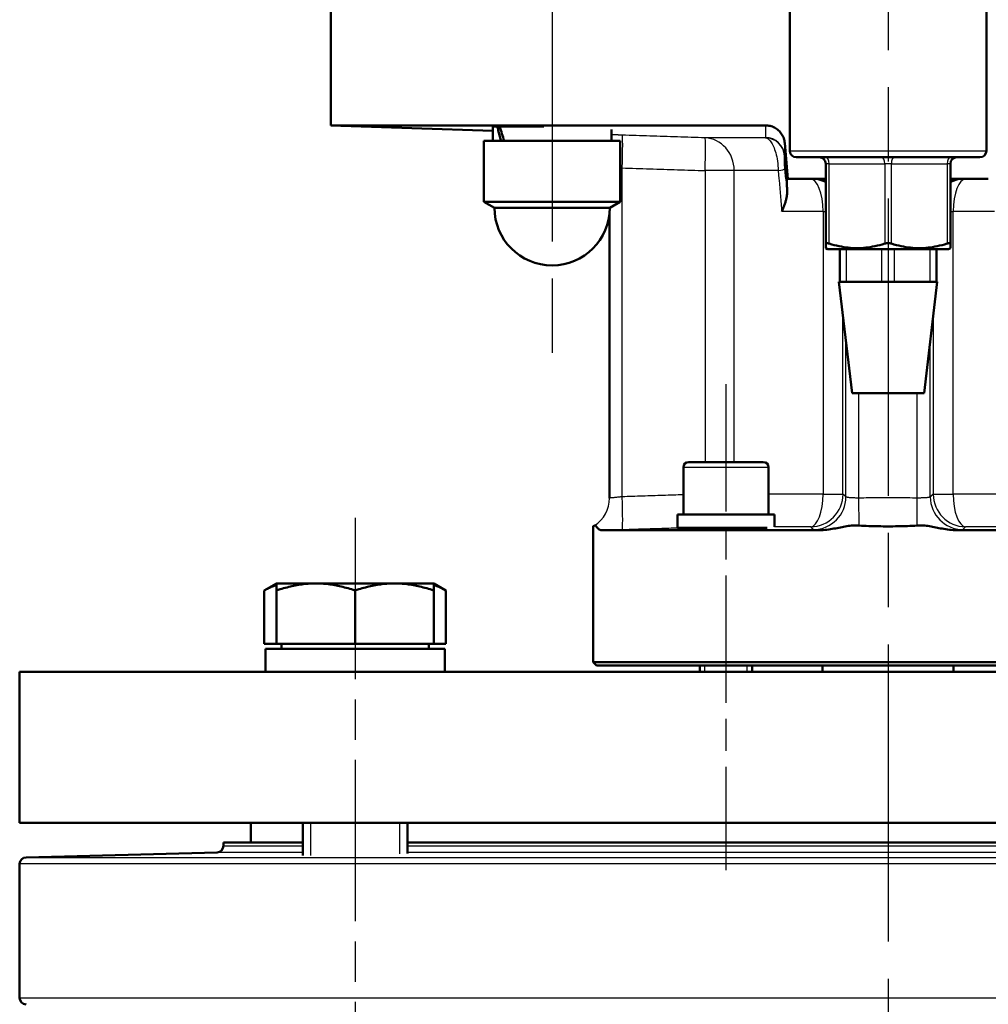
# Model space of a CAD drawing. Header units: millimetres. Extents: x 153 to 1407, y 510 to 1985.
# Tile 12 of 15: x 1112 to 1260, y 1520 to 1671. Entities that reach past the tile are written whole.
import ezdxf

# ---------------------------------------------------------------- set-up
doc = ezdxf.new("R2010")
doc.units = ezdxf.units.MM
doc.header["$LTSCALE"] = 8
doc.linetypes.add('CHAIN', pattern=[0.3543, 0.2362, -0.0295, 0.0591, -0.0295])
for name, color, linetype, lineweight in [('Gewinde(DIN)', 3, 'Continuous', 25), ('Mittellinie(DIN)', 4, 'CHAIN', 25), ('Mittelpunktmarkierung(DIN)', 4, 'CHAIN', 25), ('Sichtbare Kanten(DIN)', 7, 'Continuous', 50), ('Sichtbare tangentiale Kanten(DIN)', 3, 'Continuous', 25)]:
    doc.layers.add(name, color=color, linetype=linetype, lineweight=lineweight)

msp = doc.modelspace()

# ---------------------------------------------------------------- linework, layer by layer
at = {"layer": 'Gewinde(DIN)'}
for p, q in [((1216.84, 1572.08), (1216.84, 1571.08)), ((1223.35, 1571.08), (1223.35, 1572.08)), ((1156.73, 1548.08), (1156.73, 1543.07)), ((1170.32, 1543.32), (1170.32, 1548.08))]:
    msp.add_line(p, q, dxfattribs=at)
at = {"layer": 'Mittellinie(DIN)', "linetype": 'CHAIN', "ltscale": 23.990969}
msp.add_line((1193.58, 1886.08), (1193.58, 1618.08), dxfattribs=at)
at = {"layer": 'Mittellinie(DIN)', "linetype": 'CHAIN', "ltscale": 10.297069}
msp.add_line((1220.1, 1614.98), (1220.1, 1540.84), dxfattribs=at)
at = {"layer": 'Mittellinie(DIN)', "linetype": 'CHAIN', "ltscale": 13.025057}
msp.add_line((1163.53, 1594.58), (1163.53, 1500.8), dxfattribs=at)
at = {"layer": 'Mittelpunktmarkierung(DIN)', "linetype": 'CHAIN', "ltscale": 23.990969}
msp.add_line((1244.84, 1983.27), (1244.84, 1214.08), dxfattribs=at)
at = {"layer": 'Sichtbare Kanten(DIN)'}
for p, q in [((1159.84, 1673.58), (1159.84, 1654.45)), ((1229.84, 1650.58), (1229.84, 1673.58)), ((1259.84, 1650.58), (1259.84, 1673.58)), ((1159.84, 1654.45), (1226.12, 1654.45)), ((1184.53, 1653.59), (1159.84, 1654.45)), ((1184.53, 1652.08), (1184.53, 1654.25)), ((1184.62, 1654.28), (1185.22, 1654.28)), ((1185.22, 1654.28), (1185.6, 1654.28)), ((1185.6, 1654.28), (1192.33, 1654.28)), ((1202.63, 1652.08), (1202.63, 1653.8)), ((1203.98, 1652.08), (1183.18, 1652.08)), ((1183.18, 1652.08), (1183.18, 1642.8)), ((1203.98, 1652.08), (1203.98, 1642.8)), ((1229.56, 1646.3), (1229.08, 1651.73)), ((1258.84, 1649.58), (1230.84, 1649.58)), ((1235.34, 1648.58), (1235.34, 1636.42)), ((1254.34, 1636.42), (1254.34, 1648.58)), ((1229.39, 1646.3), (1229.56, 1646.3)), ((1229.56, 1646.3), (1235.34, 1646.3)), ((1254.34, 1646.3), (1260.13, 1646.3)), ((1203.98, 1642.8), (1183.18, 1642.8)), ((1184.78, 1641.88), (1183.18, 1642.8)), ((1184.78, 1641.88), (1202.38, 1641.88)), ((1202.38, 1641.88), (1203.98, 1642.8)), ((1202.34, 1597.6), (1202.34, 1641.09)), ((1235.34, 1635.73), (1235.34, 1636.42)), ((1235.61, 1635.58), (1235.34, 1635.73)), ((1254.08, 1635.58), (1254.34, 1635.73)), ((1254.34, 1636.42), (1254.34, 1635.73)), ((1235.61, 1635.58), (1254.08, 1635.58)), ((1237.48, 1635.58), (1237.48, 1630.58)), ((1252.21, 1630.58), (1252.21, 1635.58)), ((1237.34, 1630.58), (1237.48, 1630.58)), ((1239.34, 1613.58), (1237.34, 1630.58)), ((1238.48, 1630.58), (1237.48, 1630.58)), ((1239.92, 1630.58), (1238.48, 1630.58)), ((1239.92, 1630.58), (1242.41, 1630.58)), ((1243.84, 1630.58), (1242.41, 1630.58)), ((1245.84, 1630.58), (1243.84, 1630.58)), ((1247.28, 1630.58), (1245.84, 1630.58)), ((1247.28, 1630.58), (1249.77, 1630.58)), ((1251.21, 1630.58), (1249.77, 1630.58)), ((1250.34, 1613.58), (1252.34, 1630.58)), ((1252.21, 1630.58), (1251.21, 1630.58)), ((1252.21, 1630.58), (1252.34, 1630.58)), ((1239.34, 1613.58), (1250.34, 1613.58)), ((1214.4, 1603.08), (1225.8, 1603.08)), ((1213.6, 1602.28), (1213.6, 1595.08)), ((1226.6, 1602.28), (1226.6, 1595.08)), ((1227.5, 1595.08), (1212.7, 1595.08)), ((1212.7, 1595.08), (1212.7, 1593.08)), ((1227.5, 1595.08), (1227.5, 1593.21)), ((1199.84, 1572.58), (1199.84, 1593.28)), ((1234.34, 1592.69), (1201.09, 1592.69)), ((1226.38, 1593.08), (1212.7, 1593.08)), ((1216.1, 1593.08), (1216.1, 1592.88)), ((1224.1, 1593.08), (1224.1, 1593.07)), ((1288.6, 1592.69), (1255.35, 1592.69)), ((1151.53, 1584.58), (1149.67, 1583.5)), ((1151.53, 1583.5), (1151.53, 1584.58)), ((1157.53, 1584.58), (1151.53, 1584.58)), ((1169.53, 1584.58), (1157.53, 1584.58)), ((1175.53, 1584.58), (1169.53, 1584.58)), ((1175.53, 1584.58), (1175.53, 1583.5)), ((1175.53, 1584.58), (1177.38, 1583.5)), ((1149.67, 1575.38), (1149.67, 1583.5)), ((1151.53, 1575.38), (1151.53, 1583.5)), ((1163.53, 1575.38), (1163.53, 1583.5)), ((1175.53, 1575.38), (1175.53, 1583.5)), ((1177.38, 1575.38), (1177.38, 1583.5)), ((1151.53, 1575.38), (1149.67, 1575.38)), ((1177.23, 1574.58), (1149.83, 1574.58)), ((1149.83, 1574.58), (1149.83, 1571.08)), ((1163.53, 1575.38), (1151.53, 1575.38)), ((1152.28, 1575.38), (1152.28, 1574.58)), ((1175.53, 1575.38), (1163.53, 1575.38)), ((1174.77, 1575.38), (1174.77, 1574.58)), ((1177.38, 1575.38), (1175.53, 1575.38)), ((1177.23, 1574.58), (1177.23, 1571.08)), ((1199.84, 1572.58), (1289.84, 1572.58)), ((1200.34, 1572.08), (1199.84, 1572.58)), ((1112.34, 1571.08), (1377.34, 1571.08)), ((1112.34, 1571.08), (1112.34, 1548.08)), ((1289.34, 1572.08), (1200.34, 1572.08)), ((1216.1, 1572.08), (1216.1, 1571.08)), ((1224.1, 1572.08), (1224.1, 1571.08)), ((1234.84, 1571.08), (1234.84, 1572.08)), ((1254.84, 1571.08), (1254.84, 1572.08)), ((1377.34, 1548.08), (1112.34, 1548.08)), ((1147.59, 1545.08), (1147.59, 1548.08)), ((1155.53, 1548.08), (1155.53, 1543.07)), ((1171.53, 1548.08), (1171.53, 1543.36)), ((1143.44, 1545.08), (1155.53, 1545.08)), ((1143.44, 1545.08), (1143.44, 1544.55)), ((1171.53, 1545.08), (1318.16, 1545.08)), ((1142.47, 1543.55), (1113.32, 1542.79)), ((1112.34, 1541.79), (1112.34, 1521.37))]:
    msp.add_line(p, q, dxfattribs=at)
at = {"layer": 'Sichtbare Kanten(DIN)', "flags": 128}
for points in [[(1229.08, 1651.73), (1229.06, 1651.92), (1229.03, 1652.1), (1228.98, 1652.28), (1228.93, 1652.46), (1228.86, 1652.63), (1228.78, 1652.8), (1228.69, 1652.97), (1228.6, 1653.12), (1228.49, 1653.27), (1228.37, 1653.42), (1228.25, 1653.55), (1228.12, 1653.68), (1227.98, 1653.8), (1227.83, 1653.91), (1227.68, 1654.01), (1227.52, 1654.1), (1227.35, 1654.18), (1227.19, 1654.26), (1227.01, 1654.32), (1226.84, 1654.36), (1226.66, 1654.4), (1226.48, 1654.43), (1226.3, 1654.45), (1226.12, 1654.45)], [(1229.39, 1646.3), (1229.39, 1646.3), (1229.39, 1646.3), (1229.39, 1646.3), (1229.39, 1646.3), (1229.39, 1646.3), (1229.39, 1646.3), (1229.39, 1646.3), (1229.39, 1646.3), (1229.39, 1646.3), (1229.39, 1646.3), (1229.39, 1646.3), (1229.39, 1646.3), (1229.39, 1646.3), (1229.39, 1646.29), (1229.39, 1646.29), (1229.39, 1646.29), (1229.39, 1646.29), (1229.39, 1646.29), (1229.39, 1646.29), (1229.39, 1646.29), (1229.39, 1646.29), (1229.39, 1646.28), (1229.39, 1646.28), (1229.39, 1646.28)], [(1229.39, 1646.28), (1229.39, 1646.26), (1229.39, 1646.24), (1229.4, 1646.21), (1229.4, 1646.17), (1229.4, 1646.13), (1229.4, 1646.08), (1229.4, 1646.03), (1229.4, 1645.97), (1229.4, 1645.91), (1229.4, 1645.84), (1229.4, 1645.76), (1229.4, 1645.68), (1229.41, 1645.59), (1229.41, 1645.5), (1229.41, 1645.4), (1229.41, 1645.3), (1229.41, 1645.19), (1229.41, 1645.08), (1229.42, 1644.96), (1229.42, 1644.84), (1229.42, 1644.71), (1229.42, 1644.57), (1229.42, 1644.43), (1229.43, 1644.29)], [(1229.43, 1644.29), (1229.43, 1644.17), (1229.42, 1644.06), (1229.42, 1643.94), (1229.41, 1643.82), (1229.39, 1643.7), (1229.38, 1643.58), (1229.36, 1643.46), (1229.33, 1643.34), (1229.31, 1643.22), (1229.28, 1643.09), (1229.24, 1642.97), (1229.21, 1642.84), (1229.17, 1642.72), (1229.13, 1642.59), (1229.09, 1642.46), (1229.05, 1642.33), (1229, 1642.21), (1228.95, 1642.08), (1228.9, 1641.95), (1228.85, 1641.82), (1228.79, 1641.69), (1228.73, 1641.56), (1228.67, 1641.43), (1228.61, 1641.3)], [(1235.34, 1636.42), (1235.35, 1636.43), (1235.35, 1636.44), (1235.35, 1636.45), (1235.36, 1636.45), (1235.37, 1636.46), (1235.38, 1636.47), (1235.39, 1636.47), (1235.41, 1636.48), (1235.42, 1636.48), (1235.44, 1636.48), (1235.46, 1636.49), (1235.48, 1636.49), (1235.5, 1636.49), (1235.52, 1636.48), (1235.55, 1636.48), (1235.58, 1636.48), (1235.61, 1636.47), (1235.64, 1636.47), (1235.67, 1636.46), (1235.7, 1636.45), (1235.74, 1636.45), (1235.77, 1636.44), (1235.81, 1636.43), (1235.84, 1636.42)], [(1235.84, 1636.42), (1236.24, 1636.3), (1236.62, 1636.2), (1236.99, 1636.1), (1237.36, 1636.02), (1237.71, 1635.95), (1238.07, 1635.89), (1238.41, 1635.84), (1238.75, 1635.8), (1239.09, 1635.77), (1239.43, 1635.74), (1239.76, 1635.73), (1240.09, 1635.73), (1240.43, 1635.73), (1240.76, 1635.74), (1241.1, 1635.77), (1241.44, 1635.8), (1241.78, 1635.84), (1242.12, 1635.89), (1242.48, 1635.95), (1242.83, 1636.02), (1243.2, 1636.1), (1243.57, 1636.2), (1243.95, 1636.3), (1244.34, 1636.42)], [(1244.34, 1636.42), (1244.38, 1636.43), (1244.42, 1636.44), (1244.46, 1636.45), (1244.5, 1636.45), (1244.54, 1636.46), (1244.59, 1636.47), (1244.63, 1636.47), (1244.67, 1636.48), (1244.72, 1636.48), (1244.76, 1636.48), (1244.8, 1636.49), (1244.84, 1636.49), (1244.89, 1636.49), (1244.93, 1636.48), (1244.97, 1636.48), (1245.02, 1636.48), (1245.06, 1636.47), (1245.1, 1636.47), (1245.14, 1636.46), (1245.19, 1636.45), (1245.23, 1636.45), (1245.27, 1636.44), (1245.31, 1636.43), (1245.34, 1636.42)], [(1245.34, 1636.42), (1245.74, 1636.3), (1246.12, 1636.2), (1246.49, 1636.1), (1246.86, 1636.02), (1247.21, 1635.95), (1247.57, 1635.89), (1247.91, 1635.84), (1248.25, 1635.8), (1248.59, 1635.77), (1248.93, 1635.74), (1249.26, 1635.73), (1249.59, 1635.73), (1249.93, 1635.73), (1250.26, 1635.74), (1250.6, 1635.77), (1250.94, 1635.8), (1251.28, 1635.84), (1251.62, 1635.89), (1251.98, 1635.95), (1252.33, 1636.02), (1252.7, 1636.1), (1253.07, 1636.2), (1253.45, 1636.3), (1253.84, 1636.42)], [(1253.84, 1636.42), (1253.88, 1636.43), (1253.92, 1636.44), (1253.95, 1636.45), (1253.99, 1636.45), (1254.02, 1636.46), (1254.05, 1636.47), (1254.08, 1636.47), (1254.11, 1636.48), (1254.14, 1636.48), (1254.16, 1636.48), (1254.19, 1636.49), (1254.21, 1636.49), (1254.23, 1636.49), (1254.25, 1636.48), (1254.27, 1636.48), (1254.28, 1636.48), (1254.3, 1636.47), (1254.31, 1636.47), (1254.32, 1636.46), (1254.33, 1636.45), (1254.34, 1636.45), (1254.34, 1636.44), (1254.34, 1636.43), (1254.34, 1636.42)], [(1199.84, 1593.28), (1199.84, 1593.28), (1199.85, 1593.28), (1199.85, 1593.28), (1199.85, 1593.28), (1199.85, 1593.28), (1199.86, 1593.29), (1199.86, 1593.29), (1199.87, 1593.29), (1199.88, 1593.3), (1199.88, 1593.3), (1199.89, 1593.3), (1199.9, 1593.31), (1199.91, 1593.31), (1199.92, 1593.32), (1199.93, 1593.33), (1199.94, 1593.33), (1199.95, 1593.34), (1199.97, 1593.35), (1199.98, 1593.36), (1200, 1593.37), (1200.01, 1593.38), (1200.03, 1593.38), (1200.05, 1593.4), (1200.06, 1593.41)], [(1200.06, 1593.41), (1200.09, 1593.42), (1200.11, 1593.42), (1200.14, 1593.42), (1200.17, 1593.41), (1200.19, 1593.39), (1200.22, 1593.37), (1200.26, 1593.34), (1200.29, 1593.3), (1200.32, 1593.26), (1200.36, 1593.22), (1200.4, 1593.17), (1200.44, 1593.13), (1200.48, 1593.08), (1200.52, 1593.03), (1200.56, 1592.98), (1200.61, 1592.93), (1200.66, 1592.88), (1200.71, 1592.84), (1200.77, 1592.8), (1200.82, 1592.76), (1200.89, 1592.74), (1200.95, 1592.71), (1201.02, 1592.7), (1201.09, 1592.69)], [(1224.2, 1593.08), (1223.86, 1593.05), (1223.45, 1593.03), (1222.97, 1593.01), (1222.44, 1592.99), (1221.86, 1592.97), (1221.26, 1592.95), (1220.65, 1592.93), (1220.04, 1592.92), (1219.41, 1592.91), (1218.79, 1592.9), (1218.18, 1592.89), (1217.62, 1592.88), (1217.1, 1592.88), (1216.65, 1592.88), (1216.26, 1592.88), (1215.92, 1592.88), (1215.65, 1592.89), (1215.47, 1592.9), (1215.37, 1592.91), (1215.35, 1592.93), (1215.41, 1592.94), (1215.56, 1592.96), (1215.79, 1592.98), (1216.1, 1593)], [(1234.34, 1592.69), (1234.64, 1592.7), (1234.94, 1592.71), (1235.22, 1592.74), (1235.51, 1592.77), (1235.79, 1592.8), (1236.06, 1592.84), (1236.32, 1592.88), (1236.58, 1592.93), (1236.83, 1592.98), (1237.08, 1593.03), (1237.33, 1593.08), (1237.58, 1593.13), (1237.82, 1593.17), (1238.06, 1593.22), (1238.3, 1593.26), (1238.54, 1593.3), (1238.78, 1593.34), (1239.01, 1593.37), (1239.25, 1593.39), (1239.48, 1593.41), (1239.71, 1593.42), (1239.94, 1593.42), (1240.18, 1593.42), (1240.42, 1593.41)], [(1240.42, 1593.41), (1240.78, 1593.38), (1241.15, 1593.37), (1241.52, 1593.35), (1241.89, 1593.33), (1242.26, 1593.32), (1242.63, 1593.31), (1243, 1593.3), (1243.37, 1593.29), (1243.74, 1593.29), (1244.11, 1593.28), (1244.48, 1593.28), (1244.84, 1593.28), (1245.21, 1593.28), (1245.58, 1593.28), (1245.95, 1593.29), (1246.32, 1593.29), (1246.69, 1593.3), (1247.06, 1593.31), (1247.43, 1593.32), (1247.8, 1593.33), (1248.17, 1593.35), (1248.54, 1593.37), (1248.91, 1593.38), (1249.27, 1593.41)], [(1249.27, 1593.41), (1249.51, 1593.42), (1249.75, 1593.42), (1249.98, 1593.42), (1250.21, 1593.41), (1250.45, 1593.39), (1250.68, 1593.37), (1250.92, 1593.34), (1251.16, 1593.3), (1251.4, 1593.26), (1251.64, 1593.22), (1251.88, 1593.17), (1252.12, 1593.13), (1252.36, 1593.08), (1252.6, 1593.03), (1252.85, 1592.98), (1253.11, 1592.93), (1253.37, 1592.88), (1253.64, 1592.84), (1253.91, 1592.8), (1254.19, 1592.76), (1254.47, 1592.74), (1254.76, 1592.71), (1255.05, 1592.7), (1255.35, 1592.69)], [(1157.53, 1584.58), (1157.29, 1584.57), (1157.05, 1584.57), (1156.81, 1584.56), (1156.57, 1584.55), (1156.33, 1584.53), (1156.09, 1584.51), (1155.85, 1584.49), (1155.61, 1584.46), (1155.37, 1584.43), (1155.12, 1584.39), (1154.88, 1584.35), (1154.64, 1584.31), (1154.39, 1584.27), (1154.14, 1584.22), (1153.89, 1584.16), (1153.64, 1584.11), (1153.39, 1584.05), (1153.13, 1583.98), (1152.87, 1583.91), (1152.61, 1583.84), (1152.34, 1583.76), (1152.08, 1583.68), (1151.8, 1583.59), (1151.53, 1583.5)], [(1163.53, 1583.5), (1163.25, 1583.59), (1162.98, 1583.68), (1162.71, 1583.76), (1162.44, 1583.84), (1162.18, 1583.91), (1161.92, 1583.98), (1161.67, 1584.05), (1161.41, 1584.11), (1161.16, 1584.16), (1160.91, 1584.22), (1160.66, 1584.27), (1160.42, 1584.31), (1160.17, 1584.35), (1159.93, 1584.39), (1159.69, 1584.43), (1159.45, 1584.46), (1159.21, 1584.49), (1158.97, 1584.51), (1158.73, 1584.53), (1158.49, 1584.55), (1158.25, 1584.56), (1158.01, 1584.57), (1157.77, 1584.57), (1157.53, 1584.58)], [(1169.53, 1584.58), (1169.29, 1584.57), (1169.05, 1584.57), (1168.81, 1584.56), (1168.57, 1584.55), (1168.33, 1584.53), (1168.09, 1584.51), (1167.85, 1584.49), (1167.61, 1584.46), (1167.37, 1584.43), (1167.12, 1584.39), (1166.88, 1584.35), (1166.64, 1584.31), (1166.39, 1584.27), (1166.14, 1584.22), (1165.89, 1584.16), (1165.64, 1584.11), (1165.39, 1584.05), (1165.13, 1583.98), (1164.87, 1583.91), (1164.61, 1583.84), (1164.34, 1583.76), (1164.08, 1583.68), (1163.8, 1583.59), (1163.53, 1583.5)], [(1175.53, 1583.5), (1175.25, 1583.59), (1174.98, 1583.68), (1174.71, 1583.76), (1174.44, 1583.84), (1174.18, 1583.91), (1173.92, 1583.98), (1173.67, 1584.05), (1173.41, 1584.11), (1173.16, 1584.16), (1172.91, 1584.22), (1172.66, 1584.27), (1172.42, 1584.31), (1172.17, 1584.35), (1171.93, 1584.39), (1171.69, 1584.43), (1171.45, 1584.46), (1171.21, 1584.49), (1170.97, 1584.51), (1170.73, 1584.53), (1170.49, 1584.55), (1170.25, 1584.56), (1170.01, 1584.57), (1169.77, 1584.57), (1169.53, 1584.58)], [(1151.53, 1584.33), (1151.45, 1584.31), (1151.38, 1584.29), (1151.31, 1584.26), (1151.23, 1584.24), (1151.16, 1584.21), (1151.08, 1584.18), (1151.01, 1584.15), (1150.93, 1584.12), (1150.86, 1584.09), (1150.78, 1584.06), (1150.71, 1584.03), (1150.63, 1584), (1150.55, 1583.96), (1150.47, 1583.92), (1150.4, 1583.89), (1150.32, 1583.85), (1150.24, 1583.81), (1150.16, 1583.77), (1150.08, 1583.73), (1150, 1583.69), (1149.92, 1583.64), (1149.84, 1583.6), (1149.75, 1583.55), (1149.67, 1583.5)], [(1177.38, 1583.5), (1177.3, 1583.55), (1177.22, 1583.6), (1177.14, 1583.64), (1177.06, 1583.69), (1176.98, 1583.73), (1176.9, 1583.77), (1176.82, 1583.81), (1176.74, 1583.85), (1176.66, 1583.89), (1176.58, 1583.92), (1176.5, 1583.96), (1176.43, 1584), (1176.35, 1584.03), (1176.27, 1584.06), (1176.2, 1584.09), (1176.12, 1584.12), (1176.05, 1584.15), (1175.97, 1584.18), (1175.9, 1584.21), (1175.82, 1584.24), (1175.75, 1584.26), (1175.67, 1584.29), (1175.6, 1584.31), (1175.53, 1584.33)]]:
    msp.add_lwpolyline(points, dxfattribs=at)
at = {"layer": 'Sichtbare Kanten(DIN)'}
for centre, radius, start, end in [((1230.84, 1650.58), 1, 180, 270), ((1234.34, 1648.58), 1, 0, 90), ((1255.34, 1648.58), 1, 90, 180), ((1258.84, 1650.58), 1, 270, 0), ((1193.58, 1641.88), 8.8, 180, 0), ((1214.4, 1602.28), 0.8, 90, 180), ((1225.8, 1602.28), 0.8, 0, 90), ((1197.34, 1597.61), 5, 359.9171, 0), ((1142.44, 1544.55), 1, 271.5, 0), ((1113.34, 1541.79), 1, 91.5, 180), ((1113.34, 1521.37), 1, 180, 268.5)]:
    msp.add_arc(centre, radius, start, end, dxfattribs=at)
for centre, start_param, end_param in [((1193.58, 1651.31), 4.352741, 4.494215), ((1193.58, 1652.84), 4.450993, 4.591491)]:
    msp.add_ellipse(centre, major_axis=(6.19, -15.45), ratio=0.42759, start_param=start_param, end_param=end_param, dxfattribs=at)
at = {"layer": 'Sichtbare tangentiale Kanten(DIN)'}
for p, q in [((1226.13, 1652.54), (1216.91, 1652.54)), ((1229.39, 1646.3), (1229.08, 1649.86)), ((1229.84, 1650.58), (1259.84, 1650.58)), ((1204.27, 1597.79), (1204.27, 1647.96)), ((1235.84, 1648.58), (1235.34, 1648.58)), ((1235.84, 1648.58), (1244.34, 1648.58)), ((1235.84, 1636.42), (1235.84, 1648.58)), ((1245.34, 1648.58), (1244.34, 1648.58)), ((1244.34, 1648.58), (1244.34, 1636.42)), ((1245.34, 1648.58), (1253.84, 1648.58)), ((1245.34, 1636.42), (1245.34, 1648.58)), ((1254.34, 1648.58), (1253.84, 1648.58)), ((1253.84, 1648.58), (1253.84, 1636.42)), ((1221.36, 1647.55), (1216.93, 1647.55)), ((1216.93, 1647.55), (1216.93, 1603.08)), ((1228.09, 1647.55), (1221.36, 1647.55)), ((1221.36, 1603.08), (1221.36, 1647.55)), ((1228.09, 1647.55), (1228.19, 1646.3)), ((1229.39, 1646.3), (1229.39, 1646.28)), ((1234.91, 1641.3), (1228.61, 1641.3)), ((1234.91, 1641.3), (1234.91, 1598.2)), ((1234.91, 1641.3), (1235.34, 1641.3)), ((1254.34, 1641.3), (1254.78, 1641.3)), ((1254.78, 1598.2), (1254.78, 1641.3)), ((1261.08, 1641.3), (1254.78, 1641.3)), ((1238.48, 1630.58), (1238.48, 1635.58)), ((1243.84, 1635.58), (1243.84, 1630.58)), ((1245.84, 1630.58), (1245.84, 1635.58)), ((1251.21, 1635.58), (1251.21, 1630.58)), ((1237.96, 1598.2), (1237.96, 1625.32)), ((1251.73, 1625.32), (1251.73, 1598.2)), ((1238.41, 1597.79), (1238.41, 1621.56)), ((1251.28, 1597.79), (1251.28, 1621.56)), ((1240.4, 1597.6), (1240.4, 1613.58)), ((1249.29, 1597.6), (1249.29, 1613.58)), ((1226.6, 1602.28), (1213.6, 1602.28)), ((1234.91, 1598.2), (1226.6, 1598.2)), ((1234.91, 1598.2), (1237.96, 1598.2)), ((1251.73, 1598.2), (1254.78, 1598.2)), ((1263.09, 1598.2), (1254.78, 1598.2)), ((1240.42, 1593.41), (1240.4, 1597.6)), ((1249.27, 1593.41), (1249.29, 1597.6)), ((1233.03, 1593.21), (1227.49, 1593.21)), ((1262.19, 1593.21), (1256.65, 1593.21)), ((1143.44, 1544.55), (1155.53, 1544.55)), ((1171.53, 1544.55), (1318.16, 1544.55)), ((1113.32, 1542.79), (1376.37, 1542.79)), ((1155.53, 1543.55), (1142.47, 1543.55)), ((1318.16, 1543.55), (1171.53, 1543.55)), ((1377.34, 1541.79), (1112.34, 1541.79)), ((1112.34, 1521.37), (1377.34, 1521.37))]:
    msp.add_line(p, q, dxfattribs=at)
at = {"layer": 'Sichtbare tangentiale Kanten(DIN)', "flags": 128}
for points in [[(1226.12, 1654.45), (1226.12, 1654.37), (1226.12, 1654.29), (1226.12, 1654.21), (1226.12, 1654.13), (1226.12, 1654.05), (1226.12, 1653.97), (1226.12, 1653.89), (1226.12, 1653.81), (1226.12, 1653.73), (1226.12, 1653.65), (1226.13, 1653.57), (1226.13, 1653.49), (1226.13, 1653.41), (1226.13, 1653.33), (1226.13, 1653.26), (1226.13, 1653.18), (1226.13, 1653.1), (1226.14, 1653.03), (1226.14, 1652.95), (1226.14, 1652.88), (1226.14, 1652.8), (1226.15, 1652.73), (1226.15, 1652.66), (1226.15, 1652.59)], [(1204.27, 1652.96), (1204.2, 1652.96), (1204.13, 1652.96), (1204.06, 1652.96), (1203.99, 1652.97), (1203.92, 1652.97), (1203.86, 1652.97), (1203.79, 1652.97), (1203.72, 1652.97), (1203.65, 1652.98), (1203.58, 1652.98), (1203.51, 1652.98), (1203.45, 1652.98), (1203.38, 1652.99), (1203.31, 1652.99), (1203.24, 1652.99), (1203.17, 1652.99), (1203.11, 1652.99), (1203.04, 1653), (1202.97, 1653), (1202.9, 1653), (1202.84, 1653), (1202.77, 1653), (1202.7, 1653.01), (1202.63, 1653.01)], [(1216.91, 1652.54), (1216.39, 1652.56), (1215.86, 1652.58), (1215.33, 1652.59), (1214.81, 1652.61), (1214.28, 1652.63), (1213.75, 1652.64), (1213.23, 1652.66), (1212.7, 1652.68), (1212.17, 1652.7), (1211.65, 1652.71), (1211.12, 1652.73), (1210.59, 1652.75), (1210.06, 1652.76), (1209.54, 1652.78), (1209.01, 1652.8), (1208.48, 1652.82), (1207.96, 1652.83), (1207.43, 1652.85), (1206.9, 1652.87), (1206.38, 1652.89), (1205.85, 1652.9), (1205.32, 1652.92), (1204.8, 1652.94), (1204.27, 1652.96)], [(1226.15, 1652.59), (1226.15, 1652.59), (1226.15, 1652.59), (1226.15, 1652.59), (1226.15, 1652.59), (1226.15, 1652.58), (1226.15, 1652.58), (1226.15, 1652.58), (1226.15, 1652.58), (1226.15, 1652.57), (1226.15, 1652.57), (1226.15, 1652.57), (1226.15, 1652.57), (1226.15, 1652.57), (1226.15, 1652.56), (1226.15, 1652.56), (1226.14, 1652.56), (1226.14, 1652.56), (1226.14, 1652.56), (1226.14, 1652.55), (1226.14, 1652.55), (1226.14, 1652.55), (1226.14, 1652.55), (1226.13, 1652.55), (1226.13, 1652.54)], [(1226.13, 1652.54), (1226.23, 1652.53), (1226.34, 1652.49), (1226.44, 1652.44), (1226.54, 1652.38), (1226.65, 1652.29), (1226.75, 1652.19), (1226.85, 1652.08), (1226.95, 1651.95), (1227.05, 1651.8), (1227.15, 1651.63), (1227.25, 1651.45), (1227.35, 1651.24), (1227.44, 1651.02), (1227.53, 1650.79), (1227.61, 1650.53), (1227.69, 1650.26), (1227.77, 1649.96), (1227.84, 1649.65), (1227.9, 1649.33), (1227.96, 1648.99), (1228, 1648.64), (1228.04, 1648.28), (1228.07, 1647.91), (1228.09, 1647.55)], [(1229.08, 1649.86), (1229.08, 1649.93), (1229.08, 1650), (1229.08, 1650.07), (1229.08, 1650.14), (1229.08, 1650.22), (1229.08, 1650.29), (1229.08, 1650.37), (1229.08, 1650.45), (1229.08, 1650.53), (1229.08, 1650.6), (1229.08, 1650.68), (1229.08, 1650.76), (1229.08, 1650.84), (1229.08, 1650.92), (1229.08, 1651), (1229.08, 1651.08), (1229.08, 1651.16), (1229.08, 1651.24), (1229.08, 1651.33), (1229.08, 1651.41), (1229.08, 1651.49), (1229.08, 1651.57), (1229.08, 1651.65), (1229.08, 1651.73)], [(1229.09, 1647.81), (1229.08, 1647.95), (1229.07, 1648.1), (1229.06, 1648.24), (1229.05, 1648.38), (1229.04, 1648.52), (1229.04, 1648.65), (1229.03, 1648.77), (1229.03, 1648.89), (1229.03, 1649), (1229.03, 1649.1), (1229.03, 1649.2), (1229.03, 1649.29), (1229.03, 1649.37), (1229.03, 1649.44), (1229.03, 1649.51), (1229.03, 1649.57), (1229.03, 1649.62), (1229.04, 1649.67), (1229.04, 1649.71), (1229.04, 1649.74), (1229.05, 1649.77), (1229.05, 1649.79), (1229.05, 1649.8), (1229.06, 1649.81)], [(1229.06, 1649.81), (1229.06, 1649.81), (1229.06, 1649.81), (1229.06, 1649.81), (1229.06, 1649.82), (1229.06, 1649.82), (1229.07, 1649.82), (1229.07, 1649.82), (1229.07, 1649.82), (1229.07, 1649.83), (1229.07, 1649.83), (1229.07, 1649.83), (1229.07, 1649.83), (1229.07, 1649.83), (1229.08, 1649.84), (1229.08, 1649.84), (1229.08, 1649.84), (1229.08, 1649.84), (1229.08, 1649.84), (1229.08, 1649.85), (1229.08, 1649.85), (1229.08, 1649.85), (1229.08, 1649.85), (1229.08, 1649.86), (1229.08, 1649.86)], [(1203.98, 1647.99), (1203.99, 1647.99), (1204, 1647.99), (1204.02, 1647.99), (1204.03, 1647.99), (1204.04, 1647.99), (1204.05, 1647.98), (1204.07, 1647.98), (1204.08, 1647.98), (1204.09, 1647.98), (1204.1, 1647.98), (1204.11, 1647.98), (1204.13, 1647.98), (1204.14, 1647.97), (1204.15, 1647.97), (1204.16, 1647.97), (1204.18, 1647.97), (1204.19, 1647.97), (1204.2, 1647.97), (1204.21, 1647.97), (1204.23, 1647.97), (1204.24, 1647.96), (1204.25, 1647.96), (1204.26, 1647.96), (1204.27, 1647.96)], [(1204.27, 1647.96), (1204.8, 1647.94), (1205.33, 1647.92), (1205.86, 1647.91), (1206.38, 1647.89), (1206.91, 1647.87), (1207.44, 1647.85), (1207.96, 1647.84), (1208.49, 1647.82), (1209.02, 1647.8), (1209.55, 1647.79), (1210.07, 1647.77), (1210.6, 1647.75), (1211.13, 1647.73), (1211.66, 1647.72), (1212.18, 1647.7), (1212.71, 1647.68), (1213.24, 1647.66), (1213.76, 1647.65), (1214.29, 1647.63), (1214.82, 1647.61), (1215.35, 1647.6), (1215.87, 1647.58), (1216.4, 1647.56), (1216.93, 1647.55)], [(1229.24, 1646.3), (1229.23, 1646.36), (1229.22, 1646.43), (1229.22, 1646.49), (1229.21, 1646.55), (1229.21, 1646.62), (1229.2, 1646.68), (1229.19, 1646.74), (1229.19, 1646.8), (1229.18, 1646.87), (1229.18, 1646.93), (1229.17, 1646.99), (1229.16, 1647.05), (1229.16, 1647.12), (1229.15, 1647.18), (1229.15, 1647.24), (1229.14, 1647.31), (1229.13, 1647.37), (1229.13, 1647.43), (1229.12, 1647.49), (1229.12, 1647.56), (1229.11, 1647.62), (1229.1, 1647.68), (1229.1, 1647.74), (1229.09, 1647.81)], [(1228.19, 1646.3), (1228.21, 1646.09), (1228.23, 1645.89), (1228.25, 1645.68), (1228.26, 1645.47), (1228.28, 1645.26), (1228.3, 1645.05), (1228.32, 1644.84), (1228.33, 1644.64), (1228.35, 1644.43), (1228.37, 1644.22), (1228.38, 1644.01), (1228.4, 1643.8), (1228.42, 1643.59), (1228.44, 1643.39), (1228.45, 1643.18), (1228.47, 1642.97), (1228.49, 1642.76), (1228.51, 1642.55), (1228.52, 1642.34), (1228.54, 1642.14), (1228.56, 1641.93), (1228.58, 1641.72), (1228.59, 1641.51), (1228.61, 1641.3)], [(1229.24, 1646.3), (1229.24, 1646.22), (1229.25, 1646.13), (1229.26, 1646.05), (1229.27, 1645.97), (1229.28, 1645.88), (1229.28, 1645.8), (1229.29, 1645.71), (1229.3, 1645.63), (1229.31, 1645.55), (1229.32, 1645.46), (1229.32, 1645.38), (1229.33, 1645.3), (1229.34, 1645.21), (1229.35, 1645.13), (1229.36, 1645.04), (1229.36, 1644.96), (1229.37, 1644.88), (1229.38, 1644.79), (1229.39, 1644.71), (1229.4, 1644.62), (1229.4, 1644.54), (1229.41, 1644.46), (1229.42, 1644.37), (1229.43, 1644.29)], [(1213.6, 1598.1), (1213.21, 1598.08), (1212.82, 1598.07), (1212.43, 1598.06), (1212.04, 1598.05), (1211.65, 1598.03), (1211.27, 1598.02), (1210.88, 1598.01), (1210.49, 1598), (1210.1, 1597.98), (1209.71, 1597.97), (1209.32, 1597.96), (1208.94, 1597.95), (1208.55, 1597.93), (1208.16, 1597.92), (1207.77, 1597.91), (1207.38, 1597.89), (1206.99, 1597.88), (1206.6, 1597.87), (1206.22, 1597.86), (1205.83, 1597.84), (1205.44, 1597.83), (1205.05, 1597.82), (1204.66, 1597.8), (1204.27, 1597.79)], [(1238.41, 1597.79), (1238.39, 1597.81), (1238.37, 1597.83), (1238.35, 1597.84), (1238.33, 1597.86), (1238.31, 1597.88), (1238.29, 1597.9), (1238.28, 1597.91), (1238.26, 1597.93), (1238.24, 1597.95), (1238.22, 1597.97), (1238.2, 1597.98), (1238.18, 1598), (1238.17, 1598.02), (1238.15, 1598.03), (1238.13, 1598.05), (1238.11, 1598.07), (1238.09, 1598.09), (1238.07, 1598.1), (1238.06, 1598.12), (1238.04, 1598.14), (1238.02, 1598.15), (1238, 1598.17), (1237.98, 1598.19), (1237.96, 1598.2)], [(1251.73, 1598.2), (1251.71, 1598.19), (1251.69, 1598.17), (1251.67, 1598.15), (1251.65, 1598.14), (1251.63, 1598.12), (1251.62, 1598.1), (1251.6, 1598.09), (1251.58, 1598.07), (1251.56, 1598.05), (1251.54, 1598.03), (1251.52, 1598.02), (1251.51, 1598), (1251.49, 1597.98), (1251.47, 1597.97), (1251.45, 1597.95), (1251.43, 1597.93), (1251.41, 1597.91), (1251.39, 1597.9), (1251.38, 1597.88), (1251.36, 1597.86), (1251.34, 1597.84), (1251.32, 1597.83), (1251.3, 1597.81), (1251.28, 1597.79)], [(1204.27, 1597.79), (1204.15, 1597.78), (1204.02, 1597.76), (1203.9, 1597.75), (1203.77, 1597.73), (1203.65, 1597.72), (1203.53, 1597.71), (1203.42, 1597.7), (1203.31, 1597.68), (1203.2, 1597.67), (1203.1, 1597.66), (1203, 1597.65), (1202.91, 1597.65), (1202.82, 1597.64), (1202.74, 1597.63), (1202.67, 1597.62), (1202.6, 1597.62), (1202.54, 1597.61), (1202.49, 1597.61), (1202.45, 1597.61), (1202.41, 1597.6), (1202.38, 1597.6), (1202.36, 1597.6), (1202.35, 1597.6), (1202.34, 1597.6)], [(1240.4, 1597.6), (1240.28, 1597.6), (1240.15, 1597.6), (1240.02, 1597.6), (1239.9, 1597.6), (1239.78, 1597.61), (1239.66, 1597.61), (1239.54, 1597.61), (1239.42, 1597.62), (1239.31, 1597.62), (1239.21, 1597.63), (1239.11, 1597.64), (1239.01, 1597.65), (1238.93, 1597.65), (1238.84, 1597.66), (1238.77, 1597.67), (1238.7, 1597.68), (1238.63, 1597.7), (1238.58, 1597.71), (1238.53, 1597.72), (1238.49, 1597.73), (1238.46, 1597.75), (1238.43, 1597.76), (1238.41, 1597.78), (1238.41, 1597.79)], [(1249.29, 1597.6), (1248.92, 1597.6), (1248.55, 1597.6), (1248.18, 1597.61), (1247.81, 1597.61), (1247.43, 1597.61), (1247.06, 1597.61), (1246.69, 1597.61), (1246.32, 1597.61), (1245.95, 1597.61), (1245.58, 1597.61), (1245.21, 1597.61), (1244.84, 1597.61), (1244.47, 1597.61), (1244.1, 1597.61), (1243.73, 1597.61), (1243.36, 1597.61), (1242.99, 1597.61), (1242.62, 1597.61), (1242.25, 1597.61), (1241.88, 1597.61), (1241.51, 1597.61), (1241.14, 1597.6), (1240.77, 1597.6), (1240.4, 1597.6)], [(1251.28, 1597.79), (1251.28, 1597.78), (1251.26, 1597.76), (1251.23, 1597.75), (1251.2, 1597.73), (1251.16, 1597.72), (1251.11, 1597.71), (1251.06, 1597.7), (1250.99, 1597.68), (1250.92, 1597.67), (1250.85, 1597.66), (1250.76, 1597.65), (1250.67, 1597.65), (1250.58, 1597.64), (1250.48, 1597.63), (1250.37, 1597.62), (1250.27, 1597.62), (1250.15, 1597.61), (1250.03, 1597.61), (1249.91, 1597.61), (1249.79, 1597.6), (1249.67, 1597.6), (1249.54, 1597.6), (1249.41, 1597.6), (1249.29, 1597.6)], [(1201.09, 1592.69), (1201.21, 1592.7), (1201.33, 1592.7), (1201.46, 1592.71), (1201.58, 1592.71), (1201.71, 1592.71), (1201.84, 1592.72), (1201.97, 1592.72), (1202.1, 1592.72), (1202.23, 1592.73), (1202.36, 1592.73), (1202.49, 1592.74), (1202.63, 1592.74), (1202.76, 1592.75), (1202.9, 1592.75), (1203.03, 1592.75), (1203.17, 1592.76), (1203.3, 1592.76), (1203.44, 1592.77), (1203.58, 1592.77), (1203.72, 1592.78), (1203.85, 1592.78), (1203.99, 1592.78), (1204.13, 1592.79), (1204.27, 1592.79)], [(1204.27, 1592.79), (1204.62, 1592.81), (1204.98, 1592.82), (1205.34, 1592.83), (1205.69, 1592.84), (1206.05, 1592.85), (1206.41, 1592.86), (1206.76, 1592.88), (1207.12, 1592.89), (1207.47, 1592.9), (1207.83, 1592.91), (1208.19, 1592.92), (1208.54, 1592.94), (1208.9, 1592.95), (1209.25, 1592.96), (1209.61, 1592.97), (1209.97, 1592.98), (1210.32, 1592.99), (1210.68, 1593.01), (1211.03, 1593.02), (1211.39, 1593.03), (1211.75, 1593.04), (1212.1, 1593.05), (1212.46, 1593.06), (1212.82, 1593.08)], [(1233.03, 1593.21), (1233.05, 1593.19), (1233.07, 1593.17), (1233.09, 1593.16), (1233.1, 1593.14), (1233.12, 1593.12), (1233.14, 1593.11), (1233.16, 1593.09), (1233.17, 1593.07), (1233.19, 1593.05), (1233.21, 1593.04), (1233.23, 1593.02), (1233.24, 1593), (1233.26, 1592.99), (1233.28, 1592.97), (1233.3, 1592.95), (1233.31, 1592.93), (1233.33, 1592.92), (1233.35, 1592.9), (1233.37, 1592.88), (1233.38, 1592.86), (1233.4, 1592.85), (1233.42, 1592.83), (1233.44, 1592.81), (1233.46, 1592.79)], [(1233.46, 1592.79), (1233.46, 1592.79), (1233.47, 1592.78), (1233.48, 1592.78), (1233.5, 1592.78), (1233.51, 1592.77), (1233.53, 1592.77), (1233.56, 1592.76), (1233.58, 1592.76), (1233.61, 1592.75), (1233.64, 1592.75), (1233.67, 1592.74), (1233.71, 1592.74), (1233.75, 1592.74), (1233.79, 1592.73), (1233.83, 1592.73), (1233.88, 1592.72), (1233.93, 1592.72), (1233.98, 1592.72), (1234.03, 1592.71), (1234.09, 1592.71), (1234.15, 1592.71), (1234.21, 1592.7), (1234.27, 1592.7), (1234.34, 1592.69)], [(1255.35, 1592.69), (1255.42, 1592.7), (1255.48, 1592.7), (1255.54, 1592.71), (1255.6, 1592.71), (1255.66, 1592.71), (1255.71, 1592.72), (1255.76, 1592.72), (1255.81, 1592.72), (1255.86, 1592.73), (1255.9, 1592.73), (1255.94, 1592.74), (1255.98, 1592.74), (1256.02, 1592.75), (1256.05, 1592.75), (1256.08, 1592.75), (1256.11, 1592.76), (1256.13, 1592.76), (1256.16, 1592.77), (1256.18, 1592.77), (1256.19, 1592.78), (1256.21, 1592.78), (1256.22, 1592.78), (1256.23, 1592.79), (1256.23, 1592.79)], [(1256.23, 1592.79), (1256.25, 1592.81), (1256.27, 1592.83), (1256.29, 1592.85), (1256.3, 1592.86), (1256.32, 1592.88), (1256.34, 1592.9), (1256.36, 1592.92), (1256.38, 1592.93), (1256.39, 1592.95), (1256.41, 1592.97), (1256.43, 1592.99), (1256.45, 1593), (1256.46, 1593.02), (1256.48, 1593.04), (1256.5, 1593.05), (1256.52, 1593.07), (1256.53, 1593.09), (1256.55, 1593.11), (1256.57, 1593.12), (1256.59, 1593.14), (1256.6, 1593.16), (1256.62, 1593.17), (1256.64, 1593.19), (1256.65, 1593.21)]]:
    msp.add_lwpolyline(points, dxfattribs=at)
at = {"layer": 'Sichtbare tangentiale Kanten(DIN)'}
for centre, major_axis, ratio, start_param, end_param in [((1204.1, 1647.96), (0.17, 5), 0.03488, 4.71355, 6.273748), ((1216.75, 1647.55), (0.16, 5), 0.034882, 4.713494, 6.269585), ((1216.75, 1647.55), (0, 5), 0.921046, 4.712389, 6.248279), ((1226.07, 1649.55), (-2.19, 2.05), 0.999323, 3.979474, 5.440787), ((1226.09, 1649.6), (3, -0.01), 0.999602, 0.091741, 1.554695), ((1235.34, 1648.58), (0, 1), 0.5, 4.712389, 6.283185), ((1243.84, 1648.58), (0, 1), 0.5, 4.712389, 6.283185), ((1245.84, 1648.58), (0, 1), 0.5, 0, 1.570796), ((1254.34, 1648.58), (0, 1), 0.5, 0, 1.570796), ((1226.12, 1647.55), (2.99, 0.28), 0.082008, 5.425538, 6.194932), ((1232.97, 1641.3), (0, 5), 0.389453, 4.712389, 6.283185), ((1232.97, 1641.3), (0, 5), 0.999391, 5.787135, 6.283185), ((1233.41, 1641.3), (0, 5), 0.999391, 5.885229, 6.283185), ((1256.28, 1641.3), (0, 5), 0.999391, 0, 0.397957), ((1256.72, 1641.3), (0, 5), 0.999391, 0, 0.49605), ((1256.72, 1641.3), (0, 5), 0.389453, 0, 1.570796), ((1232.97, 1598.2), (0, -5), 0.389453, 0.034907, 1.570796), ((1232.97, 1598.2), (-3.36, -3.7), 0.99889, 0.751067, 2.307157), ((1256.72, 1598.2), (-3.36, 3.7), 0.99889, 0.834435, 2.390526), ((1256.72, 1598.2), (0, -5), 0.389453, 4.712389, 6.248279), ((1197.34, 1597.6), (5, 0), 0.999995, 5.287181, 6.283185), ((1204.1, 1597.79), (0.17, -5), 0.03488, 0.009437, 1.569635), ((1233.41, 1597.79), (3.45, 3.62), 0.998838, 3.913133, 5.473331), ((1256.28, 1597.79), (-3.45, 3.62), 0.998838, 0.809854, 2.370052)]:
    msp.add_ellipse(centre, major_axis=major_axis, ratio=ratio, start_param=start_param, end_param=end_param, dxfattribs=at)

doc.saveas('drawing.dxf')
